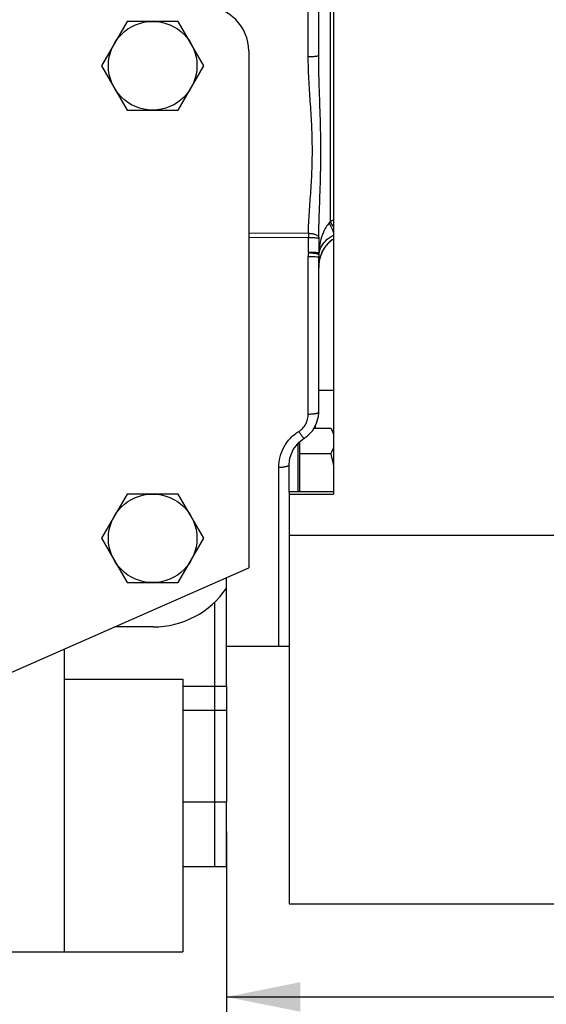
# Model space of a CAD drawing. Header units: inches. Extents: x 0 to 34, y 0 to 22.
# Tile 40 of 175: x 14.6 to 15.8, y 2.7 to 4.8. Entities that reach past the tile are written whole.
import ezdxf

# ---------------------------------------------------------------- set-up
doc = ezdxf.new("R2010")
doc.units = ezdxf.units.IN
doc.header["$LTSCALE"] = 1.87
doc.header["$MEASUREMENT"] = 0
doc.layers.get('0').update_dxf_attribs({"linetype": 'CONTINUOUS'})
doc.layers.add('3_ALL_AXES', color=7, linetype='CONTINUOUS')
doc.layers.add('7_ALL_FEATURES', color=7, linetype='CONTINUOUS')
doc.styles.get("Standard").update_dxf_attribs({"font": 'txt', "width": 0.8})
doc.dimstyles.new('DIMSTYLE_2', dxfattribs={"dimtxt": 0.14, "dimasz": 0.156, "dimexe": 0.125, "dimexo": 0.0625, "dimgap": 0.07, "dimtad": 0, "dimtih": 1, "dimtoh": 1, "dimlfac": 4, "dimzin": 4, "dimdsep": 46, "dimtxsty": 'Standard', "dimblk": '_FILLED', "dimblk1": '_FILLED', "dimblk2": '_FILLED', "dimcen": 0.09, "dimadec": 0, "dimazin": 0, "dimtp": 0.001, "dimtm": 0.001, "dimtfac": 1, "dimtofl": 0, "dimtmove": 0, "dimatfit": 3, "dimldrblk": '_FILLED', "dimfxl": 0, "dimtolj": 1, "dimtzin": 4, "dimarcsym": 0})

# ---------------------------------------------------------------- blocks, each defined once
blk = doc.blocks.new('_FILLED')
at = {"color": 0, "linetype": 'ByBlock'}
blk.add_solid([(0, 0), (-1, 0.2), (-1, -0.2)], dxfattribs=at)
blk = doc.blocks.new('*D10')
at = {"color": 6, "linetype": 'Continuous'}
for p, q in [((17.7062, 4.5795), (17.7062, 7.1058)), ((14.0482, 6.9808), (16.6005, 6.9808)), ((17.7062, 6.9808), (17.5245, 6.9808))]:
    blk.add_line(p, q, dxfattribs=at)
at = {"color": 6, "linetype": 'Continuous', "xscale": 0.156, "yscale": 0.156, "zscale": 0.156, "rotation": 180}
blk.add_blockref('_FILLED', (14.0482, 6.9808), dxfattribs=at)
at = {"color": 6, "linetype": 'Continuous', "xscale": 0.156, "yscale": 0.156, "zscale": 0.156}
blk.add_blockref('_FILLED', (17.7062, 6.9808), dxfattribs=at)
at = {"color": 6, "linetype": 'Continuous', "insert": (16.9505, 7.0508), "char_height": 0.14, "width": 0.784, "attachment_point": 2, "line_spacing_factor": 0.9}
blk.add_mtext('14.63\\P[371,7]', dxfattribs=at)
blk = doc.blocks.new('*D11')
at = {"color": 6, "linetype": 'Continuous'}
for p, q in [((17.7062, 3.627), (17.7062, 2.5628)), ((15.0842, 3.0382), (15.0842, 2.5628)), ((15.0842, 2.6878), (15.9332, 2.6878)), ((17.7062, 2.6878), (16.8572, 2.6878))]:
    blk.add_line(p, q, dxfattribs=at)
at = {"color": 6, "linetype": 'Continuous', "xscale": 0.156, "yscale": 0.156, "zscale": 0.156, "rotation": 180}
blk.add_blockref('_FILLED', (15.0842, 2.6878), dxfattribs=at)
at = {"color": 6, "linetype": 'Continuous', "xscale": 0.156, "yscale": 0.156, "zscale": 0.156}
blk.add_blockref('_FILLED', (17.7062, 2.6878), dxfattribs=at)
at = {"color": 6, "linetype": 'Continuous', "insert": (16.2832, 2.7578), "char_height": 0.14, "width": 0.784, "attachment_point": 2, "line_spacing_factor": 0.9}
blk.add_mtext('10.49\\P[266,4]', dxfattribs=at)
blk = doc.blocks.new('*D12')
at = {"color": 6, "linetype": 'Continuous'}
for p, q in [((17.7062, 3.737), (17.7062, 2.149)), ((13.7092, 2.78), (13.7092, 2.149)), ((13.7092, 2.274), (15.2457, 2.274)), ((17.7062, 2.274), (16.1697, 2.274))]:
    blk.add_line(p, q, dxfattribs=at)
at = {"color": 6, "linetype": 'Continuous', "xscale": 0.156, "yscale": 0.156, "zscale": 0.156, "rotation": 180}
blk.add_blockref('_FILLED', (13.7092, 2.274), dxfattribs=at)
at = {"color": 6, "linetype": 'Continuous', "xscale": 0.156, "yscale": 0.156, "zscale": 0.156}
blk.add_blockref('_FILLED', (17.7062, 2.274), dxfattribs=at)
at = {"color": 6, "linetype": 'Continuous', "insert": (15.5957, 2.344), "char_height": 0.14, "width": 0.784, "attachment_point": 2, "line_spacing_factor": 0.9}
blk.add_mtext('15.99\\P[406,1]', dxfattribs=at)
blk = doc.blocks.new('*D13')
at = {"color": 6, "linetype": 'Continuous'}
for p, q in [((12.3475, 4.2648), (12.3475, 1.2685)), ((17.7062, 3.737), (17.7062, 1.2685)), ((12.3475, 1.3935), (13.8144, 1.3935)), ((17.7062, 1.3935), (14.7384, 1.3935))]:
    blk.add_line(p, q, dxfattribs=at)
at = {"color": 6, "linetype": 'Continuous', "xscale": 0.156, "yscale": 0.156, "zscale": 0.156, "rotation": 180}
blk.add_blockref('_FILLED', (12.3475, 1.3935), dxfattribs=at)
at = {"color": 6, "linetype": 'Continuous', "xscale": 0.156, "yscale": 0.156, "zscale": 0.156}
blk.add_blockref('_FILLED', (17.7062, 1.3935), dxfattribs=at)
at = {"color": 6, "linetype": 'Continuous', "insert": (14.1644, 1.4635), "char_height": 0.14, "width": 0.784, "attachment_point": 2, "line_spacing_factor": 0.9}
blk.add_mtext('21.43\\P[544,4]', dxfattribs=at)
blk = doc.blocks.new('*D14')
at = {"color": 6, "linetype": 'Continuous'}
for p, q in [((12.1125, 4.2467), (12.1125, 0.8799)), ((17.7062, 3.737), (17.7062, 0.8799)), ((12.1125, 1.0049), (13.1323, 1.0049)), ((17.7062, 1.0049), (14.0563, 1.0049))]:
    blk.add_line(p, q, dxfattribs=at)
at = {"color": 6, "linetype": 'Continuous', "xscale": 0.156, "yscale": 0.156, "zscale": 0.156, "rotation": 180}
blk.add_blockref('_FILLED', (12.1125, 1.0049), dxfattribs=at)
at = {"color": 6, "linetype": 'Continuous', "xscale": 0.156, "yscale": 0.156, "zscale": 0.156}
blk.add_blockref('_FILLED', (17.7062, 1.0049), dxfattribs=at)
at = {"color": 6, "linetype": 'Continuous', "insert": (13.4823, 1.0749), "char_height": 0.14, "width": 0.784, "attachment_point": 2, "line_spacing_factor": 0.9}
blk.add_mtext('22.37\\P[568,3]', dxfattribs=at)
blk = doc.blocks.new('*D36')
at = {"color": 6, "linetype": 'Continuous'}
for p, q in [((17.7062, 3.627), (17.7062, 1.7576)), ((13.1298, 3.2513), (13.1298, 1.7576)), ((13.1298, 1.8826), (14.4141, 1.8826)), ((17.7062, 1.8826), (15.1141, 1.8826))]:
    blk.add_line(p, q, dxfattribs=at)
at = {"color": 6, "linetype": 'Continuous', "xscale": 0.156, "yscale": 0.156, "zscale": 0.156, "rotation": 180}
blk.add_blockref('_FILLED', (13.1298, 1.8826), dxfattribs=at)
at = {"color": 6, "linetype": 'Continuous', "xscale": 0.156, "yscale": 0.156, "zscale": 0.156}
blk.add_blockref('_FILLED', (17.7062, 1.8826), dxfattribs=at)
at = {"color": 6, "linetype": 'Continuous', "insert": (14.7641, 1.9526), "char_height": 0.14, "width": 0.56, "attachment_point": 2, "line_spacing_factor": 0.9}
blk.add_mtext('18.31\\P[465]', dxfattribs=at)

msp = doc.modelspace()

# ---------------------------------------------------------------- linework, layer by layer
at = {"color": 7, "linetype": 'Continuous'}
for p, q in [((15.310467, 5.214674), (15.310467, 3.751519)), ((15.084217, 3.345746), (15.084217, 3.575027)), ((14.929217, 3.470736), (14.847525, 3.470736)), ((15.084217, 3.345736), (15.084217, 3.100743)), ((15.084217, 3.294044), (14.991717, 3.294044)), ((15.084217, 2.963236), (15.084217, 3.100736))]:
    msp.add_line(p, q, dxfattribs=at)
msp.add_arc((14.929217, 3.658236), 0.1875, 270, 325.757831, dxfattribs=at)
at = {"layer": '3_ALL_AXES', "color": 7, "linetype": 'Continuous'}
for p, q in [((15.279217, 4.680107), (15.279217, 5.224576)), ((15.303781, 5.207846), (15.303781, 4.328295)), ((15.25711, 4.677649), (15.25711, 4.930906)), ((14.87384, 4.751986), (14.819714, 4.658236)), ((14.982094, 4.751986), (14.87384, 4.751986)), ((15.03622, 4.658236), (14.982094, 4.751986)), ((14.819714, 4.658236), (14.87384, 4.564486)), ((14.982094, 4.564486), (15.03622, 4.658236)), ((14.87384, 4.564486), (14.982094, 4.564486)), ((15.257528, 4.263687), (15.257309, 4.294922)), ((15.25711, 3.921124), (15.25711, 4.254761)), ((15.279217, 3.925261), (15.279217, 4.253075)), ((15.282196, 4.252292), (15.284151, 4.258312)), ((15.284151, 4.25831), (15.28675, 4.264459)), ((15.269255, 3.891489), (15.304594, 3.891489)), ((15.304594, 3.891489), (15.310467, 3.881316)), ((15.234842, 3.858426), (15.234842, 3.757326)), ((15.238842, 3.862835), (15.238842, 3.757326)), ((15.238842, 3.837362), (15.304594, 3.837362)), ((15.216717, 3.81456), (15.216717, 3.814563)), ((15.216717, 3.755946), (15.216717, 3.814563)), ((14.87384, 3.751986), (14.819714, 3.658236)), ((14.982094, 3.751986), (14.87384, 3.751986)), ((15.03622, 3.658236), (14.982094, 3.751986)), ((14.819714, 3.658236), (14.87384, 3.564486)), ((14.982094, 3.564486), (15.03622, 3.658236)), ((15.216717, 3.66508), (16.372967, 3.66508)), ((14.87384, 3.564486), (14.982094, 3.564486)), ((14.991717, 3.360201), (14.991717, 2.783236)), ((14.991717, 3.345736), (15.084217, 3.345736)), ((14.991717, 3.100736), (15.084217, 3.100736)), ((15.084217, 2.963236), (14.991717, 2.963236)), ((14.615467, 2.783236), (14.991717, 2.783236))]:
    msp.add_line(p, q, dxfattribs=at)
at = {"layer": '3_ALL_AXES', "color": 4, "linetype": 'Continuous'}
msp.add_line((15.059217, 2.9631), (15.059217, 3.523256), dxfattribs=at)
at = {"layer": '3_ALL_AXES', "color": 7, "linetype": 'Continuous'}
for points in [[(15.28675, 4.264459), (15.292592, 4.274502), (15.299675, 4.282967), (15.308009, 4.289863), (15.310467, 4.291403)], [(15.279217, 4.230464), (15.279669, 4.239069), (15.282196, 4.252292)], [(15.248314, 3.869979), (15.254683, 3.874364), (15.266027, 3.885883), (15.274177, 3.900034), (15.278554, 3.915941), (15.279216, 3.925261)], [(15.216719, 3.814536), (15.21818, 3.827974), (15.225324, 3.846431), (15.237594, 3.861894), (15.248317, 3.869977)]]:
    msp.add_lwpolyline(points, dxfattribs=at)
for centre in [(14.927967, 4.658236), (14.927967, 3.658236)]:
    msp.add_circle(centre, 0.09375, dxfattribs=at)
for centre, radius, start, end in [((15.261478, 4.36158), 0.053828, 317.847964, 321.803823), ((15.250455, 4.412529), 0.099694, 302.336907, 307.021895), ((15.107515, 4.200302), 0.234313, 29.922236, 33.110154), ((17.33397, 4.293894), 2.076661, 179.72729, 179.971638), ((15.445658, 4.293292), 0.166336, 179.288876, 180.149316), ((25.965228, 4.317967), 10.685935, 180.1346268, 180.2984063), ((15.349158, 4.23529), 0.068966, 146.594824, 151.013363), ((15.347392, 4.236445), 0.066856, 144.518004, 146.588108), ((15.341793, 4.241158), 0.059529, 134.871328, 136.000884), ((15.345333, 4.254751), 0.088224, 174.596747, 179.993813), ((15.251489, 4.263629), 0.00604, 354.577281, 0.548642), ((15.342349, 4.253072), 0.063132, 174.518563, 179.996902), ((15.426957, 4.254325), 0.147735, 174.148759, 176.900341), ((15.263986, 4.260379), 0.015572, 355.291423, 7.136891), ((15.322101, 4.254106), 0.042887, 167.154577, 173.310451), ((15.35912, 4.230992), 0.079856, 164.589247, 167.744414), ((15.357209, 4.231526), 0.077873, 160.379465, 164.594581), ((15.356661, 4.231715), 0.077293, 159.865764, 160.374823), ((15.35368, 4.232874), 0.074095, 153.651433, 159.914247), ((15.352036, 4.233669), 0.072269, 152.697895, 153.637438), ((15.351561, 4.233915), 0.071733, 150.983002, 152.698619), ((15.361311, 4.230538), 0.082094, 167.759375, 180.030796)]:
    msp.add_arc(centre, radius, start, end, dxfattribs=at)
for points, knots in [([(15.25711, 4.677649), (15.25994, 4.677654), (15.264048, 4.677742), (15.269266, 4.678049), (15.27257, 4.678341), (15.275286, 4.678697), (15.277114, 4.67904), (15.278222, 4.679374), (15.278795, 4.679609), (15.279217, 4.679895), (15.279217, 4.680107)], [0, 0, 0, 0, 0.37750551, 0.54779164, 0.69703253, 0.81993686, 0.91241449, 0.94625786, 0.9717438, 1, 1, 1, 1]), ([(15.257332, 4.303778), (15.257722, 4.318635), (15.25941, 4.348657), (15.262762, 4.394061), (15.265436, 4.440341), (15.266172, 4.487338), (15.264591, 4.534754), (15.261487, 4.582332), (15.258272, 4.629951), (15.25711, 4.661764), (15.25711, 4.677649)], [0, 0, 0, 0, 0.11911234, 0.24091474, 0.36490336, 0.4905869, 0.61746367, 0.74500877, 0.87269282, 1, 1, 1, 1]), ([(15.279334, 4.295357), (15.27954, 4.311037), (15.280432, 4.34253), (15.282201, 4.38994), (15.283598, 4.437724), (15.283985, 4.485832), (15.283171, 4.534181), (15.281549, 4.5827), (15.279843, 4.631352), (15.279217, 4.663846), (15.279217, 4.680107)], [0, 0, 0, 0, 0.12223463, 0.24555939, 0.36981258, 0.4948478, 0.62052587, 0.74670656, 0.87324643, 1, 1, 1, 1]), ([(15.301384, 4.325456), (15.298739, 4.322541), (15.294173, 4.316235), (15.28733, 4.302794), (15.284035, 4.292075), (15.282466, 4.284921)], [0, 0, 0, 0, 0.26147054, 0.51343808, 1, 1, 1, 1]), ([(15.301384, 4.325456), (15.303499, 4.321687), (15.306304, 4.316162), (15.309203, 4.309058), (15.310242, 4.305865), (15.310597, 4.304418)], [0, 0, 0, 0, 0.56335186, 0.80581555, 1, 1, 1, 1]), ([(15.257309, 4.294922), (15.259981, 4.294929), (15.263873, 4.29487), (15.268845, 4.294629), (15.272061, 4.294387), (15.274776, 4.294091), (15.276897, 4.29375), (15.278267, 4.29342), (15.278999, 4.293111), (15.279245, 4.292948), (15.279322, 4.292859)], [0, 0, 0, 0, 0.36026479, 0.52470724, 0.67120894, 0.79514761, 0.8927795, 0.9611582, 0.98413279, 1, 1, 1, 1]), ([(15.257332, 4.303778), (15.260011, 4.303702), (15.265065, 4.303211), (15.270977, 4.301735), (15.274871, 4.3), (15.2775, 4.298345), (15.279036, 4.296596), (15.279334, 4.295357)], [0, 0, 0, 0, 0.32710028, 0.61755858, 0.7399903, 0.84436025, 1, 1, 1, 1]), ([(15.283858, 4.273656), (15.286312, 4.278641), (15.293878, 4.289003), (15.304269, 4.296502), (15.310454, 4.29986)], [0, 0, 0, 0, 0.44122992, 1, 1, 1, 1]), ([(15.282466, 4.284921), (15.282184, 4.283635), (15.281138, 4.278494), (15.280392, 4.273294), (15.279991, 4.269386)], [0, 0, 0, 0, 0.25111516, 1, 1, 1, 1]), ([(15.280287, 4.263641), (15.280479, 4.264483), (15.281368, 4.267919), (15.282672, 4.271246), (15.283858, 4.273656)], [0, 0, 0, 0, 0.24324822, 1, 1, 1, 1]), ([(15.298971, 4.282509), (15.298414, 4.281933), (15.296275, 4.279627), (15.294312, 4.277159), (15.292952, 4.275251)], [0, 0, 0, 0, 0.25493754, 1, 1, 1, 1]), ([(15.31044, 4.291679), (15.309453, 4.291087), (15.30566, 4.288637), (15.302177, 4.285717), (15.299794, 4.283346)], [0, 0, 0, 0, 0.25504166, 1, 1, 1, 1]), ([(15.25711, 4.254761), (15.259256, 4.254758), (15.263362, 4.254708), (15.269067, 4.254512), (15.273735, 4.254206), (15.276443, 4.253915), (15.277542, 4.253714)], [0, 0, 0, 0, 0.31450508, 0.60157801, 0.83632081, 1, 1, 1, 1]), ([(15.257502, 4.263059), (15.258931, 4.26292), (15.261738, 4.262624), (15.265808, 4.262129), (15.269557, 4.261603), (15.272839, 4.261068), (15.275541, 4.260544), (15.277552, 4.260059), (15.278785, 4.259654), (15.279349, 4.259344), (15.2795, 4.259173), (15.279506, 4.259098)], [0, 0, 0, 0, 0.19144294, 0.37620948, 0.54640315, 0.69594585, 0.81949782, 0.91281995, 0.97266587, 0.98996978, 1, 1, 1, 1]), ([(15.257528, 4.263687), (15.260128, 4.26371), (15.263921, 4.263691), (15.268779, 4.263546), (15.271949, 4.26339), (15.274655, 4.26319), (15.27681, 4.262952), (15.278232, 4.262718), (15.279037, 4.262496), (15.279328, 4.26238), (15.279437, 4.262313)], [0, 0, 0, 0, 0.35421788, 0.51663835, 0.66224005, 0.78662788, 0.88614708, 0.95772754, 0.98254203, 1, 1, 1, 1]), ([(15.277542, 4.253714), (15.277965, 4.253636), (15.278513, 4.253517), (15.279069, 4.253295), (15.279217, 4.253141), (15.279217, 4.253076)], [0, 0, 0, 0, 0.70079912, 0.89432179, 1, 1, 1, 1]), ([(15.23711, 3.884482), (15.240219, 3.886384), (15.245926, 3.89106), (15.252311, 3.900023), (15.256234, 3.910258), (15.257109, 3.917514), (15.25711, 3.921124)], [0, 0, 0, 0, 0.25144143, 0.5016388, 0.7509895, 1, 1, 1, 1]), ([(15.25711, 3.921124), (15.258551, 3.921128), (15.261384, 3.921188), (15.265491, 3.921423), (15.269272, 3.921798), (15.272582, 3.922291), (15.275303, 3.92289), (15.277145, 3.923479), (15.278231, 3.924032), (15.278873, 3.924477), (15.279217, 3.92496), (15.279217, 3.925261)], [0, 0, 0, 0, 0.1875135, 0.36835764, 0.53495625, 0.6815928, 0.80340844, 0.89693785, 0.93250354, 0.96085341, 1, 1, 1, 1]), ([(15.19461, 3.808465), (15.19461, 3.815921), (15.196556, 3.830968), (15.205028, 3.85214), (15.218587, 3.870729), (15.23058, 3.880486), (15.23711, 3.884482)], [0, 0, 0, 0, 0.24664475, 0.49554532, 0.74676997, 1, 1, 1, 1]), ([(15.23711, 3.884482), (15.238388, 3.882444), (15.24027, 3.879544), (15.242768, 3.875963), (15.24437, 3.873794), (15.245749, 3.872076), (15.246738, 3.870971), (15.247417, 3.870354), (15.247808, 3.870061), (15.248172, 3.869893), (15.248314, 3.869979)], [0, 0, 0, 0, 0.38967578, 0.56007874, 0.7071593, 0.82684244, 0.91610585, 0.94866816, 0.973079, 1, 1, 1, 1]), ([(15.304594, 3.891489), (15.305794, 3.889409), (15.308006, 3.885227), (15.309796, 3.880841), (15.310534, 3.878638)], [0, 0, 0, 0, 0.50820319, 1, 1, 1, 1]), ([(15.310534, 3.850213), (15.309796, 3.84801), (15.308006, 3.843624), (15.305794, 3.839442), (15.304594, 3.837362)], [0, 0, 0, 0, 0.4917967, 1, 1, 1, 1]), ([(15.304594, 3.837362), (15.306423, 3.831024), (15.308569, 3.82248), (15.31017, 3.81383), (15.310534, 3.81166)], [0, 0, 0, 0, 0.74995085, 1, 1, 1, 1]), ([(15.19461, 3.808465), (15.197444, 3.808478), (15.201573, 3.8087), (15.206786, 3.809459), (15.210106, 3.810194), (15.212499, 3.810963), (15.214085, 3.811682), (15.215542, 3.812502), (15.216717, 3.813612), (15.216717, 3.814563)], [0, 0, 0, 0, 0.35679722, 0.51899969, 0.66283466, 0.7840854, 0.83541327, 0.88028044, 1, 1, 1, 1])]:
    msp.add_open_spline(points, degree=3, knots=knots, dxfattribs=at)
at = {"layer": '7_ALL_FEATURES', "color": 7, "linetype": 'Continuous'}
for p, q in [((15.131217, 4.689486), (15.131217, 3.595736)), ((15.131217, 4.304348), (15.257332, 4.303778)), ((15.131217, 4.295488), (15.257309, 4.294922)), ((15.310467, 3.970736), (15.279217, 3.970736)), ((15.271717, 3.895763), (15.271717, 3.891489)), ((15.19461, 3.429832), (15.19461, 3.808465)), ((15.216717, 3.757326), (15.310467, 3.757326)), ((15.216717, 3.755946), (15.216717, 2.884499)), ((15.216717, 3.751519), (15.310467, 3.751519)), ((14.215471, 3.192241), (15.131217, 3.595736)), ((14.740467, 3.423564), (14.740467, 2.783236)), ((15.084217, 3.429832), (15.216025, 3.429832)), ((14.740467, 3.360201), (14.991717, 3.360201)), ((15.216717, 2.884486), (16.279217, 2.884486))]:
    msp.add_line(p, q, dxfattribs=at)
msp.add_arc((15.037467, 4.689486), 0.09375, 0, 90, dxfattribs=at)

# ---------------------------------------------------------------- dimensions: what is measured, and where the dimension line sits
at = {"color": 6, "linetype": 'Continuous'}
for base, p1, p2, picture, middle in [((17.706206, 6.980799), (14.0482, 6.527724), (17.706206, 4.516986), '*D10', (17.062453, 6.875799)), ((17.706206, 1.393471), (12.347467, 4.32732), (17.706206, 3.799486), '*D13', (14.276352, 1.288471)), ((17.706206, 1.004913), (12.112467, 4.309236), (17.706206, 3.799486), '*D14', (13.594274, 0.899913)), ((17.706206, 2.273966), (13.709217, 2.842486), (17.706206, 3.799486), '*D12', (15.707711, 2.168966)), ((17.706206, 1.882632), (13.129842, 3.313816), (17.706206, 3.689486), '*D36', (14.764088, 1.777632))]:
    dim = msp.add_linear_dim(base=base, p1=p1, p2=p2, dimstyle='DIMSTYLE_2', dxfattribs=at)
    dim.commit()
    dim.dimension.update_dxf_attribs({"geometry": picture, "text_midpoint": middle, "dimtype": 160})
dim = msp.add_linear_dim(base=(15.084217, 2.687788), p1=(17.706206, 3.689486), p2=(15.084217, 3.100736), angle=180, dimstyle='DIMSTYLE_2', dxfattribs=at)
dim.commit()
dim.dimension.update_dxf_attribs({"geometry": '*D11', "text_midpoint": (16.395211, 2.582788), "dimtype": 160})

doc.saveas('drawing.dxf')
